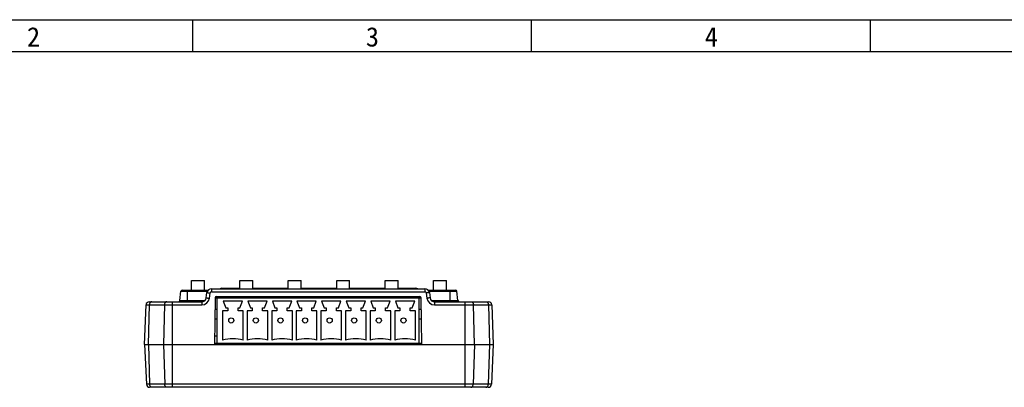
# Model space of a CAD drawing. Header units: millimetres. Extents: x 0 to 420, y 0 to 297.
# Tile 4 of 5: x 78 to 231, y 240 to 297. Entities that reach past the tile are written whole.
import ezdxf

# ---------------------------------------------------------------- set-up
doc = ezdxf.new("R2010")
doc.units = ezdxf.units.MM
doc.header["$LTSCALE"] = 23.1
doc.layers.get('0').update_dxf_attribs({"linetype": 'CONTINUOUS'})
doc.layers.add('00_COMPONENTS', color=7, linetype='CONTINUOUS')
doc.styles.add('TEXTSTYLE_3', font='simfang.ttf')

msp = doc.modelspace()

# ---------------------------------------------------------------- linework, layer by layer
at = {"color": 7}
for p, q in [((0, 297), (420, 297)), ((104.999, 291.996), (104.999, 296.996)), ((157.498, 291.996), (157.498, 296.996)), ((209.997, 291.996), (209.997, 296.996)), ((415, 292), (25, 292))]:
    msp.add_line(p, q, dxfattribs=at)
at = {"layer": '00_COMPONENTS', "color": 7}
for p, q in [((104.802, 256.61), (106.802, 256.61)), ((104.802, 255.11), (104.802, 256.61)), ((106.802, 255.11), (106.802, 256.61)), ((112.302, 256.61), (114.302, 256.61)), ((112.302, 255.32), (112.302, 256.61)), ((114.302, 255.32), (114.302, 256.61)), ((119.802, 256.61), (121.802, 256.61)), ((119.802, 255.32), (119.802, 256.61)), ((121.802, 255.32), (121.802, 256.61)), ((127.302, 256.61), (129.302, 256.61)), ((127.302, 255.32), (127.302, 256.61)), ((129.302, 255.32), (129.302, 256.61)), ((134.802, 256.61), (136.802, 256.61)), ((134.802, 255.32), (134.802, 256.61)), ((136.802, 255.32), (136.802, 256.61)), ((142.302, 256.61), (144.302, 256.61)), ((142.302, 255.11), (142.302, 256.61)), ((144.302, 255.11), (144.302, 256.61)), ((103.022, 253.488), (103.182, 254.932)), ((103.381, 255.11), (107.4, 255.11)), ((107.085, 253.906), (107.207, 254.724)), ((107.9, 255.32), (140.961, 255.32)), ((109.52, 255.41), (112.302, 255.41)), ((114.302, 255.41), (119.802, 255.41)), ((121.802, 255.41), (127.302, 255.41)), ((129.302, 255.41), (134.802, 255.41)), ((136.802, 255.41), (139.585, 255.41)), ((141.461, 255.11), (145.723, 255.11)), ((141.653, 254.724), (141.776, 253.906)), ((146.082, 253.488), (145.922, 254.932)), ((98.265, 253.31), (106.393, 253.31)), ((108.492, 253.924), (108.366, 246.71)), ((108.692, 254.12), (140.169, 254.12)), ((108.795, 253.921), (140.065, 253.921)), ((108.795, 246.91), (108.795, 253.921)), ((112.717, 253.394), (109.717, 253.394)), ((109.717, 253.394), (110.117, 252.394)), ((112.317, 252.394), (112.717, 253.394)), ((116.527, 253.394), (113.527, 253.394)), ((113.527, 253.394), (113.927, 252.394)), ((116.127, 252.394), (116.527, 253.394)), ((120.337, 253.394), (117.337, 253.394)), ((117.337, 253.394), (117.737, 252.394)), ((119.937, 252.394), (120.337, 253.394)), ((124.147, 253.394), (121.147, 253.394)), ((121.147, 253.394), (121.547, 252.394)), ((123.747, 252.394), (124.147, 253.394)), ((127.957, 253.394), (124.957, 253.394)), ((124.957, 253.394), (125.357, 252.394)), ((127.557, 252.394), (127.957, 253.394)), ((131.767, 253.394), (128.767, 253.394)), ((128.767, 253.394), (129.167, 252.394)), ((131.367, 252.394), (131.767, 253.394)), ((135.577, 253.394), (132.577, 253.394)), ((132.577, 253.394), (132.977, 252.394)), ((135.177, 252.394), (135.577, 253.394)), ((139.387, 253.394), (136.387, 253.394)), ((136.387, 253.394), (136.787, 252.394)), ((138.987, 252.394), (139.387, 253.394)), ((140.065, 246.91), (140.065, 253.921)), ((140.495, 246.71), (140.369, 253.924)), ((142.468, 253.31), (150.839, 253.31)), ((97.552, 246.71), (97.766, 252.828)), ((108.795, 252.11), (108.46, 252.11)), ((110.417, 251.894), (109.617, 251.894)), ((109.617, 251.894), (109.617, 247.37)), ((110.117, 252.394), (110.417, 252.394)), ((110.417, 252.394), (110.417, 251.894)), ((112.017, 252.394), (112.317, 252.394)), ((112.017, 251.894), (112.017, 252.394)), ((112.817, 251.894), (112.017, 251.894)), ((112.817, 247.37), (112.817, 251.894)), ((114.227, 251.894), (113.427, 251.894)), ((113.427, 251.894), (113.427, 247.37)), ((113.927, 252.394), (114.227, 252.394)), ((114.227, 252.394), (114.227, 251.894)), ((115.827, 252.394), (116.127, 252.394)), ((115.827, 251.894), (115.827, 252.394)), ((116.627, 251.894), (115.827, 251.894)), ((116.627, 247.37), (116.627, 251.894)), ((118.037, 251.894), (117.237, 251.894)), ((117.237, 251.894), (117.237, 247.37)), ((117.737, 252.394), (118.037, 252.394)), ((118.037, 252.394), (118.037, 251.894)), ((119.637, 252.394), (119.937, 252.394)), ((119.637, 251.894), (119.637, 252.394)), ((120.437, 251.894), (119.637, 251.894)), ((120.437, 247.37), (120.437, 251.894)), ((121.847, 251.894), (121.047, 251.894)), ((121.047, 251.894), (121.047, 247.37)), ((121.547, 252.394), (121.847, 252.394)), ((121.847, 252.394), (121.847, 251.894)), ((123.447, 252.394), (123.747, 252.394)), ((123.447, 251.894), (123.447, 252.394)), ((124.247, 251.894), (123.447, 251.894)), ((124.247, 247.37), (124.247, 251.894)), ((125.657, 251.894), (124.857, 251.894)), ((124.857, 251.894), (124.857, 247.37)), ((125.357, 252.394), (125.657, 252.394)), ((125.657, 252.394), (125.657, 251.894)), ((127.257, 252.394), (127.557, 252.394)), ((127.257, 251.894), (127.257, 252.394)), ((128.057, 251.894), (127.257, 251.894)), ((128.057, 247.37), (128.057, 251.894)), ((129.467, 251.894), (128.667, 251.894)), ((128.667, 251.894), (128.667, 247.37)), ((129.167, 252.394), (129.467, 252.394)), ((129.467, 252.394), (129.467, 251.894)), ((131.067, 252.394), (131.367, 252.394)), ((131.067, 251.894), (131.067, 252.394)), ((131.867, 251.894), (131.067, 251.894)), ((131.867, 247.37), (131.867, 251.894)), ((133.277, 251.894), (132.477, 251.894)), ((132.477, 251.894), (132.477, 247.37)), ((132.977, 252.394), (133.277, 252.394)), ((133.277, 252.394), (133.277, 251.894)), ((134.877, 252.394), (135.177, 252.394)), ((134.877, 251.894), (134.877, 252.394)), ((135.677, 251.894), (134.877, 251.894)), ((135.677, 247.37), (135.677, 251.894)), ((137.087, 251.894), (136.287, 251.894)), ((136.287, 251.894), (136.287, 247.37)), ((136.787, 252.394), (137.087, 252.394)), ((137.087, 252.394), (137.087, 251.894)), ((138.687, 252.394), (138.987, 252.394)), ((138.687, 251.894), (138.687, 252.394)), ((139.487, 251.894), (138.687, 251.894)), ((139.487, 247.37), (139.487, 251.894)), ((140.4, 252.11), (140.065, 252.11)), ((151.339, 252.828), (151.552, 246.71)), ((108.795, 250.61), (108.434, 250.61)), ((140.427, 250.61), (140.065, 250.61)), ((108.389, 248.028), (108.795, 248.028)), ((97.552, 246.71), (151.552, 246.71)), ((97.552, 246.71), (97.822, 240.538)), ((108.37, 246.91), (140.491, 246.91)), ((151.552, 246.71), (151.283, 240.538)), ((150.783, 240.06), (98.321, 240.06))]:
    msp.add_line(p, q, dxfattribs=at)
at = {"layer": '00_COMPONENTS', "color": 4}
for p, q in [((103.182, 254.932), (107.273, 254.932)), ((104.202, 253.31), (104.202, 255.11)), ((107.9, 255.32), (107.9, 254.838)), ((107.9, 254.838), (140.961, 254.838)), ((109.852, 255.41), (109.852, 255.32)), ((139.252, 255.41), (139.252, 255.32)), ((140.961, 255.32), (140.961, 254.838)), ((141.588, 254.932), (145.922, 254.932)), ((144.902, 253.31), (144.902, 255.11)), ((101.881, 240.06), (101.881, 253.31)), ((103.022, 253.488), (106.859, 253.488)), ((106.393, 253.31), (106.393, 252.828)), ((107.579, 253.85), (107.702, 254.667)), ((108.492, 253.924), (108.795, 253.924)), ((108.795, 253.924), (108.795, 254.12)), ((140.065, 253.924), (140.065, 254.12)), ((140.065, 253.924), (140.369, 253.924)), ((141.159, 254.667), (141.281, 253.85)), ((142.002, 253.488), (146.082, 253.488)), ((142.468, 253.31), (142.468, 252.828)), ((147.224, 240.06), (147.224, 253.31)), ((97.766, 252.828), (106.393, 252.828)), ((98.138, 246.71), (98.289, 252.828)), ((100.617, 252.828), (100.466, 246.71)), ((142.468, 252.828), (151.339, 252.828)), ((148.638, 246.71), (148.487, 252.828)), ((150.815, 252.828), (150.966, 246.71)), ((98.138, 246.71), (98.328, 240.538)), ((100.466, 246.71), (100.657, 240.538)), ((148.638, 246.71), (148.447, 240.538)), ((150.966, 246.71), (150.776, 240.538)), ((151.283, 240.538), (97.822, 240.538))]:
    msp.add_line(p, q, dxfattribs=at)
at = {"layer": '00_COMPONENTS', "color": 7}
for centre in [(110.97, 250.41), (114.78, 250.41), (118.59, 250.41), (122.4, 250.41), (126.21, 250.41), (130.02, 250.41), (133.83, 250.41), (137.64, 250.41)]:
    msp.add_circle(centre, 0.4, dxfattribs=at)
for centre, radius, start, end in [((103.381, 254.91), 0.2, 90, 173.65981), ((107.9, 254.62), 0.7, 90, 171.46923), ((109.52, 254.91), 0.5, 90, 124.90779), ((139.585, 254.91), 0.5, 55.09221, 90), ((140.961, 254.62), 0.7, 8.53077, 90), ((145.723, 254.91), 0.2, 6.34019, 90), ((98.265, 252.81), 0.5, 90, 178), ((102.823, 253.51), 0.2, 270, 353.65981), ((106.393, 254.01), 0.7, 270, 351.46923), ((108.692, 253.92), 0.2, 90, 179), ((140.169, 253.92), 0.2, 1, 90), ((142.468, 254.01), 0.7, 188.53077, 270), ((146.281, 253.51), 0.2, 186.34019, 270), ((150.839, 252.81), 0.5, 2, 90), ((111.408, 239.573), 8, 91.36631, 102.93493), ((111.026, 239.573), 8, 77.06507, 88.63369), ((115.218, 239.573), 8, 91.36631, 102.93493), ((114.836, 239.573), 8, 77.06507, 88.63369), ((119.028, 239.573), 8, 91.36631, 102.93493), ((118.646, 239.573), 8, 77.06507, 88.63369), ((122.838, 239.573), 8, 91.36631, 102.93493), ((122.456, 239.573), 8, 77.06507, 88.63369), ((126.648, 239.573), 8, 91.36631, 102.93493), ((126.266, 239.573), 8, 77.06507, 88.63369), ((130.458, 239.573), 8, 91.36631, 102.93493), ((130.076, 239.573), 8, 77.06507, 88.63369), ((134.268, 239.573), 8, 91.36631, 102.93493), ((133.886, 239.573), 8, 77.06507, 88.63369), ((138.078, 239.573), 8, 91.36631, 102.93493), ((137.696, 239.573), 8, 77.06507, 88.63369), ((98.321, 240.56), 0.5, 182.5, 270), ((150.783, 240.56), 0.5, 270, 357.5)]:
    msp.add_arc(centre, radius, start, end, dxfattribs=at)
at = {"layer": '00_COMPONENTS', "color": 4}
for centre, radius, start, end in [((107.9, 254.638), 0.2, 90.00005, 171.46918), ((140.961, 254.638), 0.2, 8.53082, 89.99995), ((106.393, 254.028), 1.2, 270, 351.46923), ((142.468, 254.028), 1.2, 188.53077, 270)]:
    msp.add_arc(centre, radius, start, end, dxfattribs=at)
for points, knots in [([(107.207, 254.724), (107.208, 254.724), (107.208, 254.725), (107.212, 254.726), (107.219, 254.726), (107.231, 254.726), (107.247, 254.725), (107.268, 254.723), (107.293, 254.721), (107.322, 254.718), (107.354, 254.714), (107.39, 254.71), (107.443, 254.704), (107.516, 254.694), (107.607, 254.681), (107.67, 254.672), (107.702, 254.667)], [0, 0, 0, 0, 0.0020747, 0.0060482, 0.0207789, 0.0447596, 0.0778516, 0.1197705, 0.1701293, 0.2284545, 0.2941939, 0.3667229, 0.4453498, 0.6178443, 0.8051037, 1, 1, 1, 1]), ([(141.653, 254.724), (141.653, 254.724), (141.652, 254.725), (141.649, 254.726), (141.642, 254.726), (141.63, 254.726), (141.613, 254.725), (141.593, 254.723), (141.568, 254.721), (141.539, 254.718), (141.506, 254.714), (141.471, 254.71), (141.417, 254.704), (141.345, 254.694), (141.254, 254.681), (141.191, 254.672), (141.159, 254.667)], [0, 0, 0, 0, 0.0020747, 0.0060482, 0.0207789, 0.0447596, 0.0778516, 0.1197705, 0.1701293, 0.2284545, 0.2941939, 0.3667229, 0.4453498, 0.6178443, 0.8051037, 1, 1, 1, 1]), ([(98.642, 253.31), (98.62, 253.31), (98.573, 253.304), (98.507, 253.276), (98.447, 253.23), (98.374, 253.147), (98.309, 253.012), (98.291, 252.89), (98.289, 252.828)], [0, 0, 0, 0, 0.1038184, 0.2112464, 0.3250744, 0.446805, 0.7127524, 1, 1, 1, 1]), ([(100.971, 253.31), (100.948, 253.31), (100.902, 253.304), (100.836, 253.276), (100.775, 253.23), (100.702, 253.147), (100.638, 253.012), (100.619, 252.89), (100.617, 252.828)], [0, 0, 0, 0, 0.1038184, 0.2112464, 0.3250744, 0.446805, 0.7127524, 1, 1, 1, 1]), ([(107.085, 253.906), (107.085, 253.907), (107.086, 253.907), (107.089, 253.908), (107.096, 253.908), (107.108, 253.908), (107.125, 253.907), (107.145, 253.906), (107.17, 253.903), (107.199, 253.9), (107.232, 253.897), (107.267, 253.893), (107.321, 253.886), (107.393, 253.876), (107.484, 253.864), (107.547, 253.854), (107.579, 253.85)], [0, 0, 0, 0, 0.0020747, 0.0060482, 0.0207789, 0.0447596, 0.0778516, 0.1197705, 0.1701293, 0.2284545, 0.2941939, 0.3667229, 0.4453498, 0.6178443, 0.8051037, 1, 1, 1, 1]), ([(141.776, 253.906), (141.776, 253.907), (141.775, 253.907), (141.772, 253.908), (141.764, 253.908), (141.753, 253.908), (141.736, 253.907), (141.715, 253.906), (141.69, 253.903), (141.662, 253.9), (141.629, 253.897), (141.593, 253.893), (141.54, 253.886), (141.468, 253.876), (141.376, 253.864), (141.314, 253.854), (141.281, 253.85)], [0, 0, 0, 0, 0.0020747, 0.0060482, 0.0207789, 0.0447596, 0.0778516, 0.1197705, 0.1701293, 0.2284545, 0.2941939, 0.3667229, 0.4453498, 0.6178443, 0.8051037, 1, 1, 1, 1]), ([(148.134, 253.31), (148.156, 253.31), (148.203, 253.304), (148.269, 253.276), (148.329, 253.23), (148.402, 253.147), (148.466, 253.012), (148.485, 252.89), (148.487, 252.828)], [0, 0, 0, 0, 0.1038184, 0.2112464, 0.3250744, 0.446805, 0.7127524, 1, 1, 1, 1]), ([(150.462, 253.31), (150.485, 253.31), (150.531, 253.304), (150.597, 253.276), (150.658, 253.23), (150.73, 253.147), (150.795, 253.012), (150.814, 252.89), (150.815, 252.828)], [0, 0, 0, 0, 0.1038184, 0.2112464, 0.3250744, 0.446805, 0.7127524, 1, 1, 1, 1]), ([(98.682, 240.06), (98.659, 240.06), (98.613, 240.067), (98.547, 240.094), (98.487, 240.139), (98.415, 240.221), (98.35, 240.356), (98.33, 240.476), (98.328, 240.538)], [0, 0, 0, 0, 0.1039115, 0.2113973, 0.3252285, 0.4469113, 0.7127156, 1, 1, 1, 1]), ([(101.01, 240.06), (100.988, 240.06), (100.941, 240.067), (100.876, 240.094), (100.815, 240.139), (100.743, 240.221), (100.678, 240.356), (100.659, 240.476), (100.657, 240.538)], [0, 0, 0, 0, 0.1039115, 0.2113973, 0.3252285, 0.4469113, 0.7127156, 1, 1, 1, 1]), ([(148.094, 240.06), (148.117, 240.06), (148.163, 240.067), (148.229, 240.094), (148.289, 240.139), (148.361, 240.221), (148.426, 240.356), (148.445, 240.476), (148.447, 240.538)], [0, 0, 0, 0, 0.1039115, 0.2113973, 0.3252285, 0.4469113, 0.7127156, 1, 1, 1, 1]), ([(150.423, 240.06), (150.445, 240.06), (150.491, 240.067), (150.557, 240.094), (150.617, 240.139), (150.69, 240.221), (150.754, 240.356), (150.774, 240.476), (150.776, 240.538)], [0, 0, 0, 0, 0.1039115, 0.2113973, 0.3252285, 0.4469113, 0.7127156, 1, 1, 1, 1])]:
    msp.add_open_spline(points, degree=3, knots=knots, dxfattribs=at)

# ---------------------------------------------------------------- texts
at = {"color": 3, "char_height": 3, "width": 2.2031, "attachment_point": 1, "line_spacing_factor": 0.9, "style": 'TEXTSTYLE_3'}
for s, insert in [('2', (79.318, 295.843)), ('3', (131.817, 295.843)), ('4', (184.316, 295.843))]:
    msp.add_mtext(s, dxfattribs=dict(at, insert=insert))

doc.saveas('drawing.dxf')
